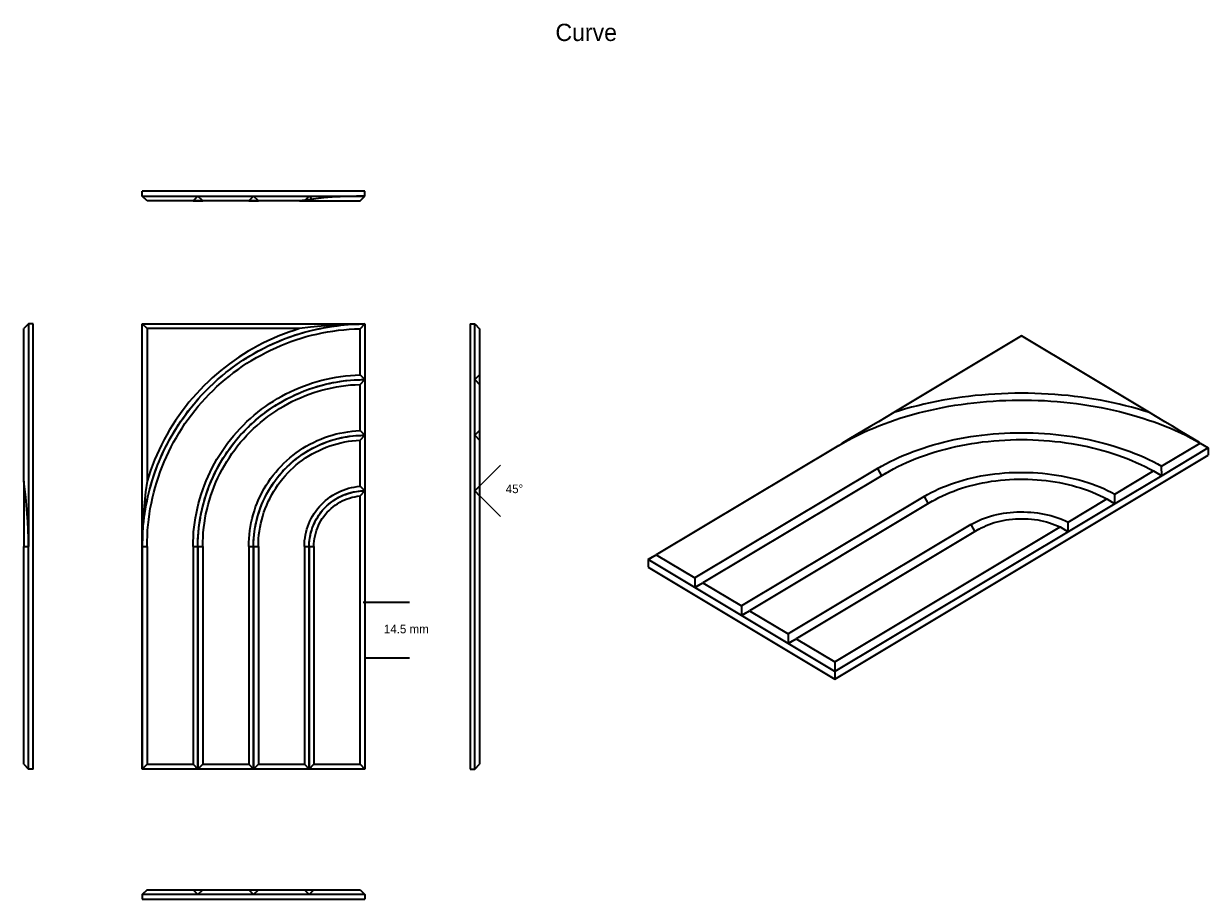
# Model space of a CAD drawing. Header units: inches. Extents: x 58 to 367, y 60 to 288.
import ezdxf

# ---------------------------------------------------------------- set-up
doc = ezdxf.new("R2010")
doc.units = ezdxf.units.IN
doc.header["$MEASUREMENT"] = 0
doc.layers.add('Layer 1', color=7, linetype='Continuous')

msp = doc.modelspace()

# ---------------------------------------------------------------- linework, layer by layer
at = {"layer": 'Layer 1', "color": 179, "lineweight": 35, "true_color": 0x221f1f}
for points in [[(88.71, 243.38), (88.71, 244.65)], [(146.7, 244.65), (88.71, 244.65)], [(146.7, 243.38), (146.7, 244.65)], [(89.98, 242.15), (88.71, 243.38)], [(88.71, 243.38), (146.7, 243.38)], [(89.98, 242.15), (88.71, 243.38)], [(129.7, 242.15), (89.98, 242.15)], [(103.21, 243.38), (101.97, 242.15)], [(101.97, 242.15), (104.48, 242.15)], [(104.48, 242.15), (103.21, 243.38)], [(117.7, 243.38), (116.47, 242.15)], [(116.47, 242.15), (118.97, 242.15)], [(118.97, 242.15), (117.7, 243.38)], [(146.7, 243.38), (144.59, 243.38), (142.47, 243.31), (140.32, 243.2), (138.2, 243.1), (136.05, 242.92), (133.93, 242.71), (131.82, 242.43), (129.7, 242.15)], [(129.7, 242.15), (130.12, 242.15), (131.46, 242.15), (132.84, 242.15), (134.21, 242.15), (135.63, 242.15), (137, 242.15), (138.41, 242.15), (139.82, 242.15), (141.23, 242.15), (142.65, 242.15), (144.06, 242.15), (145.47, 242.15)], [(132.2, 243.38), (130.97, 242.15)], [(130.97, 242.15), (133.47, 242.15)], [(133.47, 242.15), (132.2, 243.38)], [(145.47, 242.15), (146.7, 243.38)], [(59.05, 210.09), (57.82, 208.85)], [(60.32, 210.09), (59.05, 210.09)], [(59.05, 210.09), (59.05, 152.09)], [(60.32, 94.1), (60.32, 210.09)], [(88.71, 152.09), (88.74, 153.19), (88.74, 154.24), (88.81, 155.34), (88.88, 156.43), (88.95, 157.49), (89.09, 158.58), (89.2, 159.68), (89.38, 160.73), (89.55, 161.79), (89.73, 162.89), (89.94, 163.95), (90.15, 165), (90.43, 166.06), (90.68, 167.08), (91, 168.14), (91.28, 169.2), (91.63, 170.22), (91.99, 171.25), (92.34, 172.27), (92.73, 173.29), (93.12, 174.28), (93.54, 175.27), (94, 176.26), (94.46, 177.24), (94.95, 178.23), (95.44, 179.19), (95.94, 180.14), (96.5, 181.09), (97.03, 182.01), (97.6, 182.96), (98.2, 183.84), (98.8, 184.76), (99.43, 185.64), (100.07, 186.52), (100.7, 187.4), (101.37, 188.25), (102.04, 189.1), (102.75, 189.91), (103.45, 190.72), (104.19, 191.53), (104.93, 192.34), (105.71, 193.08), (106.49, 193.86), (107.26, 194.6), (108.07, 195.34), (108.88, 196.05), (109.7, 196.75), (110.54, 197.42), (111.42, 198.09), (112.27, 198.76), (113.15, 199.4), (114.04, 200), (114.95, 200.6), (115.87, 201.2), (116.79, 201.76), (117.7, 202.33), (118.66, 202.86), (119.61, 203.35), (120.56, 203.88), (121.55, 204.34), (122.54, 204.8), (123.53, 205.26), (124.51, 205.68), (125.54, 206.07), (126.52, 206.45), (127.55, 206.84), (128.57, 207.2), (129.63, 207.51), (130.65, 207.83), (131.71, 208.11), (132.77, 208.4), (133.83, 208.64), (134.88, 208.85), (135.94, 209.07), (137, 209.28), (138.06, 209.45), (139.15, 209.59), (140.21, 209.74), (141.31, 209.84), (142.4, 209.91), (143.46, 209.98), (144.55, 210.05), (145.64, 210.09), (146.7, 210.09)], [(88.71, 210.09), (146.7, 210.09)], [(89.98, 208.85), (88.71, 210.09)], [(88.71, 152.09), (88.71, 210.09)], [(88.71, 152.09), (88.74, 153.54), (88.78, 154.98), (88.88, 156.43), (88.99, 157.88), (89.16, 159.29), (89.38, 160.73), (89.59, 162.15), (89.87, 163.59), (90.15, 165), (90.51, 166.41), (90.89, 167.79), (91.28, 169.2), (91.74, 170.58), (92.2, 171.92), (92.73, 173.29), (93.26, 174.63), (93.86, 175.94), (94.46, 177.24), (95.09, 178.55), (95.76, 179.82), (96.5, 181.09), (97.21, 182.32), (97.98, 183.56), (98.8, 184.76), (99.61, 185.96), (100.49, 187.12), (101.37, 188.25), (102.29, 189.38), (103.24, 190.47), (104.19, 191.53), (105.18, 192.59), (106.2, 193.61), (107.26, 194.6), (108.32, 195.59), (109.45, 196.51), (110.54, 197.42), (111.71, 198.31), (112.87, 199.19), (114.04, 200), (115.23, 200.81), (116.47, 201.59), (117.7, 202.33), (118.97, 203.03), (120.24, 203.7), (121.55, 204.34), (122.85, 204.97), (124.2, 205.54), (125.54, 206.07), (126.88, 206.6), (128.25, 207.05), (129.63, 207.51), (131, 207.94), (132.42, 208.29), (133.83, 208.64), (135.24, 208.92), (136.65, 209.21), (138.06, 209.45), (139.51, 209.63), (140.95, 209.81), (142.4, 209.91), (143.81, 210.02), (145.26, 210.05), (146.7, 210.09)], [(146.7, 210.09), (143.88, 210.05), (141.02, 209.95), (138.2, 209.77), (135.34, 209.52), (132.52, 209.21), (129.7, 208.85)], [(145.47, 208.82), (146.7, 210.09)], [(146.7, 210.09), (146.7, 195.59)], [(174.13, 210.09), (175.37, 210.09)], [(174.13, 210.09), (174.13, 94.1)], [(175.37, 210.09), (176.64, 208.82)], [(175.37, 195.59), (175.37, 210.09)], [(57.82, 169.13), (57.82, 208.85)], [(129.7, 208.85), (89.98, 208.85)], [(89.98, 208.85), (89.98, 169.13)], [(129.7, 208.85), (128.29, 208.4), (126.91, 207.94), (125.54, 207.41), (124.16, 206.88), (122.82, 206.31), (121.48, 205.71), (120.17, 205.08), (118.87, 204.41), (117.6, 203.7), (116.33, 202.96), (115.09, 202.19), (113.86, 201.41), (112.66, 200.56), (111.46, 199.72), (110.3, 198.83), (109.17, 197.92), (108.04, 196.97), (106.94, 196.01), (105.85, 194.99), (104.83, 194), (103.8, 192.94), (102.82, 191.85), (101.83, 190.76), (100.88, 189.66), (99.99, 188.5), (99.08, 187.33), (98.23, 186.17), (97.42, 184.94), (96.61, 183.74), (95.83, 182.47), (95.13, 181.2), (94.42, 179.93), (93.75, 178.62), (93.12, 177.32), (92.48, 175.97), (91.92, 174.63), (91.39, 173.26), (90.86, 171.88), (90.4, 170.51), (89.98, 169.13)], [(89.98, 152.09), (89.98, 153.5), (90.05, 154.91), (90.12, 156.33), (90.26, 157.74), (90.4, 159.15), (90.61, 160.56), (90.82, 161.97), (91.1, 163.35), (91.39, 164.76), (91.74, 166.13), (92.09, 167.47), (92.48, 168.85), (92.94, 170.19), (93.4, 171.53), (93.89, 172.87), (94.42, 174.18), (95.02, 175.48), (95.62, 176.75), (96.26, 178.02), (96.89, 179.29), (97.6, 180.53), (98.34, 181.73), (99.08, 182.92), (99.85, 184.12), (100.67, 185.25), (101.51, 186.42), (102.39, 187.51), (103.28, 188.64), (104.23, 189.7), (105.18, 190.76), (106.13, 191.78), (107.16, 192.77), (108.18, 193.75), (109.24, 194.71), (110.3, 195.62), (111.42, 196.51), (112.52, 197.39), (113.68, 198.24), (114.85, 199.05), (116.01, 199.82), (117.21, 200.56), (118.45, 201.3), (119.68, 201.97), (120.91, 202.64), (122.18, 203.28), (123.49, 203.88), (124.8, 204.44), (126.1, 204.97), (127.44, 205.47), (128.78, 205.93), (130.12, 206.35), (131.46, 206.77), (132.84, 207.13), (134.21, 207.44), (135.63, 207.72), (137, 208.01), (138.41, 208.22), (139.82, 208.43), (141.23, 208.57), (142.65, 208.68), (144.06, 208.78), (145.47, 208.82)], [(145.47, 196.82), (145.47, 208.82)], [(176.64, 208.82), (176.64, 196.82)], [(317.89, 206.95), (284.57, 186.98)], [(351.22, 186.98), (317.89, 206.95)], [(101.97, 152.09), (101.97, 153.33), (102.04, 154.6), (102.11, 155.87), (102.25, 157.1), (102.39, 158.34), (102.61, 159.57), (102.82, 160.81), (103.1, 162.04), (103.38, 163.27), (103.7, 164.47), (104.09, 165.67), (104.48, 166.87), (104.9, 168.04), (105.36, 169.2), (105.89, 170.37), (106.42, 171.49), (106.94, 172.62), (107.54, 173.75), (108.18, 174.81), (108.81, 175.9), (109.52, 176.96), (110.23, 177.99), (110.97, 179.01), (111.74, 180), (112.52, 180.95), (113.37, 181.9), (114.21, 182.82), (115.06, 183.74), (115.98, 184.62), (116.89, 185.46), (117.85, 186.28), (118.83, 187.09), (119.82, 187.86), (120.81, 188.6), (121.87, 189.31), (122.93, 189.98), (123.98, 190.65), (125.08, 191.25), (126.17, 191.85), (127.3, 192.41), (128.43, 192.94), (129.59, 193.44), (130.76, 193.9), (131.96, 194.32), (133.12, 194.74), (134.32, 195.1), (135.55, 195.41), (136.75, 195.73), (137.99, 195.98), (139.22, 196.22), (140.46, 196.4), (141.69, 196.54), (142.96, 196.68), (144.2, 196.75), (145.47, 196.82)], [(103.21, 152.09), (103.24, 153.01), (103.24, 153.96), (103.31, 154.88), (103.38, 155.83), (103.45, 156.75), (103.59, 157.7), (103.7, 158.62), (103.88, 159.54), (104.02, 160.45), (104.23, 161.37), (104.44, 162.29), (104.65, 163.2), (104.9, 164.09), (105.18, 165), (105.46, 165.89), (105.78, 166.77), (106.1, 167.65), (106.45, 168.53), (106.8, 169.38), (107.19, 170.22), (107.58, 171.07), (108, 171.92), (108.43, 172.76), (108.88, 173.58), (109.34, 174.39), (109.84, 175.16), (110.37, 175.97), (110.86, 176.75), (111.42, 177.49), (111.95, 178.27), (112.55, 179.01), (113.12, 179.71), (113.72, 180.46), (114.35, 181.16), (114.99, 181.83), (115.62, 182.5), (116.29, 183.17), (116.96, 183.84), (117.67, 184.44), (118.37, 185.08), (119.08, 185.68), (119.82, 186.28), (120.56, 186.84), (121.3, 187.4), (122.08, 187.93), (122.85, 188.46), (123.63, 188.96), (124.44, 189.45), (125.25, 189.91), (126.07, 190.37), (126.88, 190.79), (127.72, 191.21), (128.57, 191.64), (129.42, 191.99), (130.3, 192.38), (131.15, 192.7), (132.03, 193.05), (132.91, 193.33), (133.79, 193.61), (134.71, 193.9), (135.59, 194.14), (136.51, 194.39), (137.42, 194.6), (138.34, 194.78), (139.26, 194.95), (140.18, 195.1), (141.13, 195.24), (142.05, 195.34), (142.96, 195.41), (143.92, 195.48), (144.83, 195.55), (145.79, 195.59), (146.7, 195.59)], [(103.21, 152.09), (103.24, 153.33), (103.28, 154.56), (103.38, 155.8), (103.49, 157.03), (103.66, 158.27), (103.84, 159.5), (104.09, 160.73), (104.33, 161.93), (104.65, 163.13), (104.97, 164.33), (105.36, 165.53), (105.75, 166.7), (106.17, 167.86), (106.66, 169.03), (107.16, 170.15), (107.69, 171.28), (108.25, 172.38), (108.85, 173.47), (109.45, 174.56), (110.12, 175.62), (110.83, 176.65), (111.53, 177.67), (112.27, 178.66), (113.05, 179.61), (113.82, 180.56), (114.67, 181.51), (115.52, 182.4), (116.4, 183.28), (117.32, 184.12), (118.23, 184.97), (119.19, 185.75), (120.14, 186.52), (121.16, 187.26), (122.15, 188), (123.21, 188.67), (124.27, 189.35), (125.32, 189.98), (126.42, 190.54), (127.51, 191.11), (128.64, 191.67), (129.77, 192.17), (130.93, 192.63), (132.1, 193.05), (133.26, 193.47), (134.46, 193.83), (135.66, 194.14), (136.86, 194.46), (138.06, 194.71), (139.29, 194.95), (140.53, 195.13), (141.76, 195.31), (143, 195.41), (144.23, 195.52), (145.47, 195.55), (146.7, 195.59)], [(146.7, 195.59), (145.47, 196.82)], [(145.47, 194.32), (146.7, 195.59)], [(146.7, 195.59), (146.7, 181.09)], [(176.64, 196.82), (175.37, 195.59)], [(175.37, 195.59), (176.64, 194.32)], [(175.37, 181.09), (175.37, 195.59)], [(176.64, 196.82), (176.64, 196.75), (176.64, 196.68), (176.64, 196.54), (176.64, 196.4), (176.64, 196.22), (176.64, 195.98), (176.64, 195.73), (176.64, 195.41), (176.64, 195.1), (176.64, 194.74), (176.64, 194.32), (176.64, 194.32)], [(104.48, 152.09), (104.48, 153.33), (104.55, 154.56), (104.62, 155.76), (104.76, 157), (104.9, 158.19), (105.11, 159.43), (105.32, 160.63), (105.6, 161.83), (105.92, 163.03), (106.24, 164.19), (106.59, 165.39), (107.02, 166.52), (107.44, 167.68), (107.93, 168.81), (108.43, 169.94), (108.96, 171.04), (109.52, 172.13), (110.12, 173.22), (110.75, 174.25), (111.42, 175.3), (112.1, 176.33), (112.84, 177.32), (113.58, 178.3), (114.35, 179.26), (115.16, 180.17), (115.98, 181.09), (116.82, 181.97), (117.7, 182.82), (118.62, 183.63), (119.54, 184.44), (120.49, 185.22), (121.48, 185.96), (122.47, 186.7), (123.49, 187.37), (124.51, 188.04), (125.57, 188.67), (126.66, 189.27), (127.72, 189.84), (128.85, 190.37), (129.98, 190.86), (131.11, 191.36), (132.24, 191.78), (133.4, 192.2), (134.57, 192.56), (135.77, 192.91), (136.97, 193.19), (138.17, 193.47), (139.36, 193.68), (140.56, 193.9), (141.8, 194.04), (143, 194.18), (144.23, 194.25), (145.47, 194.32)], [(145.47, 182.32), (145.47, 194.32)], [(176.64, 194.32), (176.64, 182.32)], [(351.22, 186.98), (349.67, 187.45), (348.12, 187.93), (346.53, 188.36), (344.94, 188.76), (343.35, 189.15), (341.71, 189.54), (340.08, 189.88), (338.41, 190.19), (336.73, 190.49), (335.06, 190.75), (333.38, 190.97), (331.67, 191.19), (329.99, 191.41), (328.27, 191.54), (326.56, 191.71), (324.8, 191.8), (323.08, 191.88), (321.37, 191.97), (319.61, 192.01), (317.89, 192.01), (316.13, 192.01), (314.42, 191.97), (312.66, 191.88), (310.94, 191.8), (309.23, 191.71), (307.51, 191.54), (305.79, 191.41), (304.08, 191.19), (302.36, 190.97), (300.69, 190.75), (299.01, 190.49), (297.34, 190.19), (295.7, 189.88), (294.07, 189.54), (292.44, 189.15), (290.8, 188.76), (289.21, 188.36), (287.62, 187.93), (286.07, 187.45), (284.57, 186.98)], [(270.25, 178.42), (271.46, 179.11), (272.68, 179.81), (273.97, 180.46), (275.23, 181.11), (276.57, 181.76), (277.91, 182.37), (279.25, 182.94), (280.67, 183.5), (282.05, 184.06), (283.52, 184.59), (284.94, 185.11), (286.45, 185.59), (287.96, 186.02), (289.46, 186.45), (290.97, 186.89), (292.52, 187.28), (294.11, 187.63), (295.7, 187.97), (297.29, 188.32), (298.88, 188.63), (300.52, 188.89), (302.15, 189.1), (303.78, 189.36), (305.42, 189.54), (307.09, 189.71), (308.77, 189.88), (310.44, 189.97), (312.11, 190.1), (313.79, 190.15), (315.46, 190.23), (317.14, 190.23), (318.81, 190.23), (320.49, 190.19), (322.16, 190.15), (323.88, 190.1), (325.51, 189.97), (327.19, 189.84), (328.86, 189.71), (330.54, 189.54), (332.17, 189.32), (333.8, 189.1), (335.43, 188.84), (337.07, 188.58), (338.66, 188.28), (340.25, 187.93), (341.84, 187.58), (343.39, 187.24), (344.94, 186.84), (346.49, 186.41), (347.99, 185.98), (349.5, 185.54), (350.97, 185.02), (352.43, 184.54), (353.85, 184.02), (355.28, 183.46), (356.66, 182.89), (358, 182.28), (359.34, 181.68), (360.68, 181.07), (361.94, 180.42), (363.19, 179.72), (364.45, 179.03)], [(284.57, 186.98), (282.56, 185.8), (280.59, 184.59), (278.62, 183.41), (276.7, 182.28), (274.77, 181.15), (272.89, 180.03), (271.04, 178.9), (270.25, 178.42)], [(364.24, 179.2), (362.9, 179.98), (361.06, 181.11), (359.13, 182.24), (357.2, 183.41), (355.24, 184.59), (353.23, 185.76), (351.22, 186.98)], [(116.47, 152.09), (116.47, 153.15), (116.54, 154.17), (116.65, 155.23), (116.75, 156.29), (116.93, 157.31), (117.1, 158.34), (117.35, 159.39), (117.63, 160.38), (117.95, 161.41), (118.27, 162.39), (118.66, 163.38), (119.04, 164.33), (119.5, 165.29), (119.96, 166.24), (120.49, 167.16), (121.02, 168.07), (121.58, 168.95), (122.18, 169.8), (122.82, 170.65), (123.49, 171.46), (124.16, 172.27), (124.9, 173.05), (125.64, 173.79), (126.38, 174.49), (127.19, 175.2), (128.01, 175.87), (128.85, 176.5), (129.7, 177.1), (130.58, 177.67), (131.46, 178.23), (132.38, 178.73), (133.33, 179.22), (134.28, 179.68), (135.24, 180.07), (136.23, 180.46), (137.21, 180.81), (138.24, 181.13), (139.22, 181.41), (140.25, 181.65), (141.31, 181.83), (142.33, 182.01), (143.39, 182.15), (144.41, 182.25), (145.47, 182.32)], [(146.7, 181.09), (145.47, 182.32)], [(176.64, 182.32), (175.37, 181.09)], [(176.64, 182.32), (176.64, 182.25), (176.64, 182.15), (176.64, 182.01), (176.64, 181.83), (176.64, 181.65), (176.64, 181.41), (176.64, 181.13), (176.64, 180.81), (176.64, 180.46), (176.64, 180.07), (176.64, 179.82)], [(117.7, 152.09), (117.74, 152.87), (117.74, 153.64), (117.81, 154.38), (117.88, 155.16), (117.99, 155.94), (118.09, 156.71), (118.23, 157.45), (118.37, 158.23), (118.55, 158.97), (118.73, 159.71), (118.94, 160.45), (119.19, 161.19), (119.43, 161.93), (119.72, 162.64), (120, 163.38), (120.31, 164.09), (120.63, 164.76), (120.99, 165.46), (121.34, 166.13), (121.73, 166.8), (122.11, 167.47), (122.54, 168.11), (123, 168.74), (123.42, 169.38), (123.91, 170.01), (124.41, 170.61), (124.9, 171.18), (125.39, 171.78), (125.92, 172.31), (126.49, 172.87), (127.05, 173.4), (127.62, 173.93), (128.22, 174.42), (128.82, 174.88), (129.42, 175.38), (130.05, 175.83), (130.69, 176.26), (131.32, 176.68), (131.99, 177.07), (132.66, 177.46), (133.33, 177.81), (134.04, 178.16), (134.74, 178.48), (135.45, 178.8), (136.15, 179.11), (136.86, 179.36), (137.6, 179.61), (138.34, 179.86), (139.08, 180.07), (139.82, 180.24), (140.6, 180.42), (141.34, 180.6), (142.12, 180.7), (142.86, 180.84), (143.63, 180.91), (144.41, 180.98), (145.19, 181.05), (145.93, 181.09), (146.7, 181.09)], [(117.7, 152.09), (117.74, 153.11), (117.77, 154.1), (117.88, 155.13), (117.99, 156.11), (118.16, 157.14), (118.34, 158.12), (118.59, 159.11), (118.83, 160.06), (119.15, 161.05), (119.47, 162), (119.82, 162.96), (120.21, 163.87), (120.67, 164.79), (121.13, 165.71), (121.58, 166.59), (122.11, 167.47), (122.68, 168.32), (123.24, 169.13), (123.88, 169.94), (124.51, 170.72), (125.15, 171.49), (125.85, 172.24), (126.56, 172.94), (127.3, 173.65), (128.08, 174.32), (128.85, 174.95), (129.66, 175.55), (130.51, 176.12), (131.36, 176.68), (132.2, 177.21), (133.09, 177.7), (134, 178.16), (134.92, 178.59), (135.84, 178.97), (136.79, 179.33), (137.74, 179.68), (138.73, 179.96), (139.68, 180.24), (140.67, 180.46), (141.69, 180.63), (142.68, 180.81), (143.67, 180.91), (144.69, 181.02), (145.71, 181.05), (146.7, 181.09)], [(118.97, 152.09), (118.97, 153.08), (119.04, 154.1), (119.12, 155.09), (119.26, 156.11), (119.43, 157.1), (119.61, 158.09), (119.86, 159.08), (120.14, 160.03), (120.42, 161.02), (120.77, 161.93), (121.16, 162.89), (121.55, 163.8), (122.01, 164.72), (122.47, 165.6), (123, 166.49), (123.53, 167.33), (124.09, 168.14), (124.69, 168.95), (125.32, 169.77), (125.96, 170.51), (126.66, 171.25), (127.37, 171.99), (128.11, 172.66), (128.85, 173.33), (129.63, 173.96), (130.44, 174.56), (131.29, 175.16), (132.13, 175.69), (132.98, 176.22), (133.86, 176.68), (134.78, 177.14), (135.7, 177.56), (136.61, 177.95), (137.57, 178.3), (138.52, 178.62), (139.51, 178.87), (140.49, 179.11), (141.48, 179.33), (142.47, 179.5), (143.46, 179.64), (144.44, 179.75), (145.47, 179.82)], [(145.47, 179.82), (146.7, 181.09)], [(145.47, 167.79), (145.47, 179.82)], [(146.7, 181.09), (146.7, 166.59)], [(175.37, 181.09), (176.64, 179.82)], [(175.37, 166.59), (175.37, 181.09)], [(176.64, 179.82), (176.64, 167.79)], [(280.34, 172.38), (281.38, 173.03), (282.47, 173.64), (283.6, 174.21), (284.78, 174.77), (285.95, 175.33), (287.16, 175.86), (288.38, 176.33), (289.63, 176.86), (290.89, 177.29), (292.19, 177.72), (293.48, 178.16), (294.82, 178.55), (296.21, 178.94), (297.55, 179.29), (298.93, 179.63), (300.35, 179.94), (301.77, 180.2), (303.2, 180.46), (304.62, 180.72), (306.04, 180.89), (307.51, 181.11), (308.97, 181.24), (310.44, 181.42), (311.95, 181.5), (313.41, 181.59), (314.92, 181.68), (316.38, 181.72), (317.89, 181.72), (319.36, 181.72), (320.86, 181.68), (322.33, 181.59), (323.84, 181.5), (325.3, 181.42), (326.77, 181.24), (328.23, 181.11), (329.7, 180.89), (331.16, 180.72), (332.59, 180.46), (334.01, 180.2), (335.43, 179.94), (336.82, 179.63), (338.2, 179.29), (339.58, 178.94), (340.92, 178.55), (342.26, 178.16), (343.56, 177.72), (344.85, 177.29), (346.15, 176.86), (347.41, 176.33), (348.62, 175.86), (349.84, 175.33), (351.01, 174.77), (352.14, 174.21), (353.27, 173.6), (354.36, 173.03)], [(282.43, 171.12), (283.48, 171.73), (284.52, 172.34), (285.66, 172.9), (286.79, 173.47), (287.92, 173.99), (289.13, 174.51), (290.3, 174.99), (291.56, 175.47), (292.81, 175.9), (294.07, 176.33), (295.37, 176.72), (296.67, 177.12), (298.01, 177.46), (299.35, 177.81), (300.73, 178.11), (302.11, 178.42), (303.49, 178.68), (304.91, 178.9), (306.3, 179.11), (307.72, 179.33), (309.14, 179.46), (310.61, 179.63), (312.03, 179.72), (313.5, 179.81), (314.96, 179.9), (316.43, 179.94), (317.85, 179.94), (319.32, 179.94), (320.78, 179.9), (322.25, 179.81), (323.67, 179.72), (325.13, 179.63), (326.56, 179.46), (327.98, 179.33), (329.41, 179.11), (330.83, 178.9), (332.25, 178.68), (333.63, 178.42), (335.02, 178.11), (336.35, 177.81), (337.74, 177.46), (339.03, 177.12), (340.37, 176.72), (341.67, 176.33), (342.93, 175.9), (344.18, 175.47), (345.4, 174.99), (346.61, 174.51), (347.78, 173.99), (348.96, 173.47), (350.09, 172.9), (351.18, 172.34), (352.26, 171.77)], [(270.25, 178.42), (222.65, 149.93)], [(354.36, 173.03), (364.45, 179.03)], [(366.54, 177.81), (354.4, 170.51)], [(364.45, 179.03), (366.54, 177.81)], [(366.54, 177.81), (366.54, 175.85)], [(269.2, 117.56), (366.54, 175.85)], [(354.4, 170.51), (354.36, 173.03)], [(280.34, 172.38), (232.69, 143.89)], [(282.43, 171.12), (234.79, 142.63)], [(280.34, 172.38), (281.38, 170.51)], [(292.48, 165.13), (293.4, 165.61), (294.32, 166.13), (295.28, 166.6), (296.25, 167.08), (297.25, 167.52), (298.3, 167.91), (299.35, 168.34), (300.43, 168.69), (301.52, 169.04), (302.65, 169.38), (303.78, 169.69), (304.96, 169.95), (306.13, 170.21), (307.3, 170.47), (308.51, 170.64), (309.73, 170.86), (310.94, 170.99), (312.16, 171.12), (313.41, 171.25), (314.63, 171.34), (315.88, 171.38), (317.14, 171.38), (318.39, 171.38), (319.65, 171.38), (320.86, 171.34), (322.12, 171.25), (323.33, 171.17), (324.59, 171.04), (325.8, 170.86), (327.02, 170.69), (328.23, 170.51), (329.41, 170.25), (330.58, 169.99), (331.75, 169.73), (332.88, 169.43), (334.01, 169.12), (335.1, 168.78), (336.19, 168.39), (337.28, 167.99), (338.28, 167.6), (339.33, 167.17), (340.29, 166.69), (341.25, 166.21), (342.17, 165.74)], [(342.17, 165.74), (352.26, 171.77)], [(354.4, 170.51), (342.22, 163.22)], [(352.26, 171.77), (354.4, 170.51)], [(57.82, 169.13), (57.82, 168.85), (57.82, 167.47), (57.82, 166.13), (57.82, 164.76), (57.82, 163.35), (57.82, 161.97), (57.82, 160.56), (57.82, 159.15), (57.82, 157.74), (57.82, 156.33), (57.82, 154.91), (57.82, 153.5), (57.82, 152.09)], [(59.05, 152.09), (59.05, 154.24), (58.98, 156.4), (58.88, 158.55), (58.73, 160.7), (58.56, 162.82), (58.35, 164.93), (58.1, 167.01), (57.82, 169.13)], [(89.98, 169.13), (89.59, 166.31), (89.27, 163.52), (89.02, 160.7), (88.85, 157.84), (88.74, 154.95), (88.71, 152.09)], [(130.97, 152.09), (130.97, 152.83), (131.04, 153.61), (131.15, 154.35), (131.25, 155.09), (131.43, 155.83), (131.6, 156.57), (131.85, 157.28), (132.13, 158.02), (132.42, 158.69), (132.77, 159.39), (133.12, 160.03), (133.51, 160.7), (133.93, 161.3), (134.39, 161.9), (134.88, 162.5), (135.41, 163.06), (135.94, 163.59), (136.51, 164.09), (137.11, 164.54), (137.71, 165), (138.34, 165.43), (138.98, 165.81), (139.65, 166.17), (140.35, 166.49), (141.06, 166.77), (141.76, 167.05), (142.47, 167.26), (143.21, 167.44), (143.95, 167.58), (144.73, 167.72), (145.47, 167.79)], [(146.7, 166.59), (145.47, 167.79)], [(176.64, 167.79), (175.37, 166.59)], [(176.64, 167.79), (176.64, 167.72), (176.64, 167.58), (176.64, 167.44), (176.64, 167.26), (176.64, 167.05), (176.64, 166.77), (176.64, 166.49), (176.64, 166.17), (176.64, 165.81), (176.64, 165.43), (176.64, 165.29)], [(294.57, 163.87), (295.45, 164.35), (296.33, 164.82), (297.25, 165.3), (298.21, 165.74), (299.18, 166.13), (300.18, 166.52), (301.19, 166.91), (302.23, 167.26), (303.32, 167.6), (304.37, 167.91), (305.5, 168.17), (306.59, 168.43), (307.72, 168.69), (308.89, 168.86), (310.02, 169.08), (311.19, 169.21), (312.37, 169.34), (313.58, 169.47), (314.75, 169.56), (315.92, 169.6), (317.14, 169.6), (318.35, 169.65), (319.52, 169.6), (320.74, 169.56), (321.91, 169.47), (323.08, 169.38), (324.26, 169.25), (325.43, 169.08), (326.6, 168.91), (327.73, 168.73), (328.9, 168.52), (329.99, 168.26), (331.12, 167.95), (332.21, 167.65), (333.26, 167.34), (334.3, 167), (335.35, 166.65), (336.35, 166.26), (337.32, 165.82), (338.28, 165.39), (339.2, 164.95), (340.08, 164.48)], [(132.2, 152.09), (132.24, 152.62), (132.24, 153.19), (132.31, 153.71), (132.38, 154.24), (132.49, 154.77), (132.59, 155.3), (132.7, 155.83), (132.87, 156.36), (133.01, 156.89), (133.23, 157.38), (133.44, 157.88), (133.65, 158.37), (133.9, 158.87), (134.14, 159.32), (134.43, 159.82), (134.74, 160.24), (135.06, 160.7), (135.38, 161.12), (135.73, 161.55), (136.08, 161.93), (136.47, 162.36), (136.86, 162.71), (137.25, 163.06), (137.67, 163.42), (138.09, 163.77), (138.55, 164.09), (139.01, 164.37), (139.47, 164.65), (139.93, 164.9), (140.42, 165.14), (140.92, 165.39), (141.41, 165.6), (141.94, 165.78), (142.43, 165.96), (142.96, 166.1), (143.49, 166.24), (144.02, 166.34), (144.55, 166.41), (145.08, 166.49), (145.64, 166.56), (146.17, 166.59), (146.7, 166.59)], [(132.2, 152.09), (132.24, 152.83), (132.27, 153.54), (132.38, 154.28), (132.52, 155.02), (132.66, 155.73), (132.87, 156.43), (133.12, 157.14), (133.4, 157.81), (133.69, 158.48), (134.04, 159.11), (134.43, 159.75), (134.81, 160.38), (135.24, 160.95), (135.7, 161.55), (136.19, 162.08), (136.72, 162.6), (137.28, 163.1), (137.85, 163.56), (138.45, 163.98), (139.05, 164.4), (139.68, 164.76), (140.32, 165.11), (140.99, 165.43), (141.69, 165.67), (142.36, 165.92), (143.07, 166.13), (143.81, 166.31), (144.52, 166.41), (145.26, 166.52), (146, 166.56), (146.7, 166.59)], [(133.47, 152.09), (133.47, 152.8), (133.54, 153.47), (133.61, 154.17), (133.76, 154.88), (133.93, 155.55), (134.11, 156.22), (134.36, 156.85), (134.64, 157.52), (134.92, 158.16), (135.27, 158.76), (135.63, 159.36), (136.01, 159.92), (136.47, 160.49), (136.93, 161.02), (137.39, 161.51), (137.92, 161.97), (138.45, 162.43), (139.01, 162.85), (139.58, 163.24), (140.18, 163.63), (140.78, 163.95), (141.41, 164.23), (142.08, 164.51), (142.72, 164.72), (143.39, 164.93), (144.09, 165.07), (144.76, 165.18), (145.47, 165.29)], [(145.47, 165.29), (146.7, 166.59)], [(145.47, 95.33), (145.47, 165.29)], [(146.7, 166.59), (146.7, 94.1)], [(175.37, 166.59), (176.64, 165.29)], [(175.37, 94.1), (175.37, 166.59)], [(176.64, 165.29), (176.64, 95.33)], [(292.48, 165.13), (244.88, 136.59)], [(294.57, 163.87), (246.97, 135.33)], [(292.48, 165.13), (293.53, 163.22)], [(329.99, 158.44), (340.08, 164.48)], [(340.08, 164.48), (342.22, 163.22)], [(342.22, 163.22), (342.17, 165.74)], [(304.66, 157.83), (305.33, 158.18), (306, 158.53), (306.71, 158.87), (307.43, 159.18), (308.18, 159.48), (308.97, 159.74), (309.77, 160), (310.61, 160.22), (311.44, 160.39), (312.28, 160.57), (313.16, 160.74), (314, 160.87), (314.92, 160.96), (315.8, 161.05), (316.68, 161.09), (317.6, 161.09), (318.48, 161.09), (319.4, 161.05), (320.28, 161), (321.16, 160.92), (322.04, 160.83), (322.92, 160.7), (323.8, 160.52), (324.63, 160.35), (325.47, 160.13), (326.27, 159.92), (327.06, 159.66), (327.81, 159.4), (328.57, 159.09), (329.32, 158.74), (329.99, 158.44)], [(342.22, 163.22), (330.03, 155.92)], [(304.66, 157.83), (257.02, 129.3)], [(304.66, 157.83), (305.71, 155.92)], [(306.76, 156.57), (307.34, 156.92), (308.01, 157.22), (308.64, 157.53), (309.35, 157.83), (310.02, 158.05), (310.77, 158.31), (311.53, 158.53), (312.28, 158.7), (313.08, 158.87), (313.87, 159), (314.67, 159.13), (315.51, 159.22), (316.3, 159.26), (317.14, 159.31), (317.98, 159.31), (318.81, 159.31), (319.61, 159.26), (320.45, 159.18), (321.24, 159.09), (322.08, 159), (322.83, 158.83), (323.63, 158.66), (324.38, 158.48), (325.13, 158.27), (325.85, 158.01), (326.56, 157.74), (327.23, 157.48), (327.9, 157.18)], [(330.03, 155.92), (329.99, 158.44)], [(306.76, 156.57), (259.15, 128.04)], [(269.2, 122), (327.9, 157.18)], [(330.03, 155.92), (269.2, 119.48)], [(327.9, 157.18), (330.03, 155.92)], [(57.82, 95.33), (57.82, 152.09)], [(57.82, 152.09), (59.05, 152.09)], [(59.05, 94.1), (59.05, 152.09)], [(88.71, 94.1), (88.71, 152.09)], [(88.71, 152.09), (88.71, 94.1)], [(88.71, 152.09), (89.98, 152.09)], [(89.98, 152.09), (89.98, 95.33)], [(101.97, 152.09), (101.97, 95.33)], [(101.97, 152.09), (103.21, 152.09)], [(103.21, 94.1), (103.21, 152.09)], [(103.21, 152.09), (103.21, 94.1)], [(103.21, 152.09), (104.48, 152.09)], [(104.48, 152.09), (104.48, 95.33)], [(116.47, 152.09), (116.47, 95.33)], [(116.47, 152.09), (117.7, 152.09)], [(117.7, 94.1), (117.7, 152.09)], [(117.7, 152.09), (117.7, 94.1)], [(117.7, 152.09), (118.97, 152.09)], [(118.97, 152.09), (118.97, 95.33)], [(130.97, 152.09), (130.97, 95.33)], [(130.97, 152.09), (132.2, 152.09)], [(132.2, 94.1), (132.2, 152.09)], [(132.2, 152.09), (132.2, 94.1)], [(132.2, 152.09), (133.47, 152.09)], [(133.47, 152.09), (133.47, 95.33)], [(220.55, 148.67), (222.65, 149.93)], [(221.6, 149.28), (220.55, 148.67)], [(232.69, 141.37), (220.55, 148.67)], [(220.55, 148.67), (220.55, 146.7)], [(222.65, 149.93), (232.69, 143.89)], [(220.55, 146.7), (269.2, 117.56)], [(232.69, 143.89), (232.69, 141.37)], [(232.69, 141.37), (234.79, 142.63)], [(234.79, 142.63), (244.88, 136.59)], [(233.74, 141.98), (232.69, 141.37)], [(244.88, 134.07), (232.69, 141.37)], [(146.28, 137.61), (158.38, 137.61)], [(244.88, 136.59), (244.88, 134.07)], [(244.88, 134.07), (246.97, 135.33)], [(245.92, 134.68), (244.88, 134.07)], [(257.02, 126.78), (244.88, 134.07)], [(246.97, 135.33), (257.02, 129.3)], [(257.02, 129.3), (257.02, 126.78)], [(257.02, 126.78), (259.15, 128.04)], [(258.11, 127.43), (257.02, 126.78)], [(269.2, 119.48), (257.02, 126.78)], [(259.15, 128.04), (269.2, 122)], [(146.56, 123.11), (158.38, 123.11)], [(269.2, 122), (269.2, 119.48)], [(269.2, 119.48), (269.2, 117.56)], [(57.82, 95.33), (59.05, 94.1)], [(60.32, 94.1), (59.05, 94.1)], [(88.71, 94.1), (89.98, 95.33)], [(103.21, 94.1), (88.71, 94.1)], [(89.98, 95.33), (101.97, 95.33)], [(101.97, 95.33), (103.21, 94.1)], [(103.21, 94.1), (104.48, 95.33)], [(117.7, 94.1), (103.21, 94.1)], [(104.48, 95.33), (116.47, 95.33)], [(116.47, 95.33), (117.7, 94.1)], [(117.7, 94.1), (118.97, 95.33)], [(132.2, 94.1), (117.7, 94.1)], [(118.97, 95.33), (130.97, 95.33)], [(130.97, 95.33), (132.2, 94.1)], [(132.2, 94.1), (133.47, 95.33)], [(146.7, 94.1), (132.2, 94.1)], [(133.47, 95.33), (145.47, 95.33)], [(145.47, 95.33), (146.7, 94.1)], [(174.13, 94.1), (175.37, 94.1)], [(175.37, 94.1), (176.64, 95.33)], [(89.98, 62.66), (88.71, 61.43)], [(88.71, 61.43), (89.98, 62.66)], [(89.98, 62.66), (101.97, 62.66)], [(101.97, 62.66), (104.48, 62.66)], [(103.21, 61.43), (101.97, 62.66)], [(101.97, 62.66), (101.97, 62.66), (102.04, 62.66), (102.11, 62.66), (102.25, 62.66), (102.39, 62.66), (102.61, 62.66), (102.82, 62.66), (103.1, 62.66), (103.38, 62.66), (103.7, 62.66), (104.09, 62.66), (104.48, 62.66)], [(101.97, 62.66), (103.21, 61.43)], [(104.48, 62.66), (103.21, 61.43)], [(103.21, 61.43), (104.48, 62.66)], [(104.48, 62.66), (116.47, 62.66)], [(116.47, 62.66), (118.97, 62.66)], [(117.7, 61.43), (116.47, 62.66)], [(116.47, 62.66), (116.47, 62.66), (116.54, 62.66), (116.65, 62.66), (116.75, 62.66), (116.93, 62.66), (117.1, 62.66), (117.35, 62.66), (117.63, 62.66), (117.95, 62.66), (118.27, 62.66), (118.66, 62.66), (118.97, 62.66)], [(116.47, 62.66), (117.7, 61.43)], [(118.97, 62.66), (117.7, 61.43)], [(117.7, 61.43), (118.97, 62.66)], [(118.97, 62.66), (130.97, 62.66)], [(130.97, 62.66), (133.47, 62.66)], [(132.2, 61.43), (130.97, 62.66)], [(130.97, 62.66), (130.97, 62.66), (131.04, 62.66), (131.15, 62.66), (131.25, 62.66), (131.43, 62.66), (131.6, 62.66), (131.85, 62.66), (132.13, 62.66), (132.42, 62.66), (132.77, 62.66), (133.12, 62.66), (133.47, 62.66)], [(130.97, 62.66), (132.2, 61.43)], [(133.47, 62.66), (132.2, 61.43)], [(132.2, 61.43), (133.47, 62.66)], [(133.47, 62.66), (145.47, 62.66)], [(145.47, 62.66), (146.7, 61.43)], [(88.71, 61.43), (88.71, 60.16)], [(103.21, 61.43), (88.71, 61.43)], [(88.71, 60.16), (146.7, 60.16)], [(117.7, 61.43), (103.21, 61.43)], [(132.2, 61.43), (117.7, 61.43)], [(146.7, 61.43), (132.2, 61.43)], [(146.7, 61.43), (146.7, 60.16)]]:
    msp.add_lwpolyline(points, dxfattribs=at)
at = {"layer": 'Layer 1', "color": 179, "lineweight": 9, "true_color": 0x221f1f}
for points in [[(175.39, 166.6), (182.09, 173.31)], [(175.39, 166.6), (182.09, 159.9)]]:
    msp.add_lwpolyline(points, dxfattribs=at)

# ---------------------------------------------------------------- texts
at = {"layer": 'Layer 1', "color": 179, "true_color": 0x221f1f, "attachment_point": 7}
for s, insert, char_height in [('\\fMyriad Pro|b0|i0|c0|p34;\\W1;Curve', (196.4, 283.74), 4.4958), ('\\fMyriad Pro|b0|i0|c0|p34;\\W1;45°', (183.44, 165.96), 2.2479), ('\\fMyriad Pro|b0|i0|c0|p34;\\W1;14.5 mm', (151.69, 129.44), 2.2479)]:
    msp.add_mtext(s, dxfattribs=dict(at, insert=insert, char_height=char_height))

doc.saveas('drawing.dxf')
